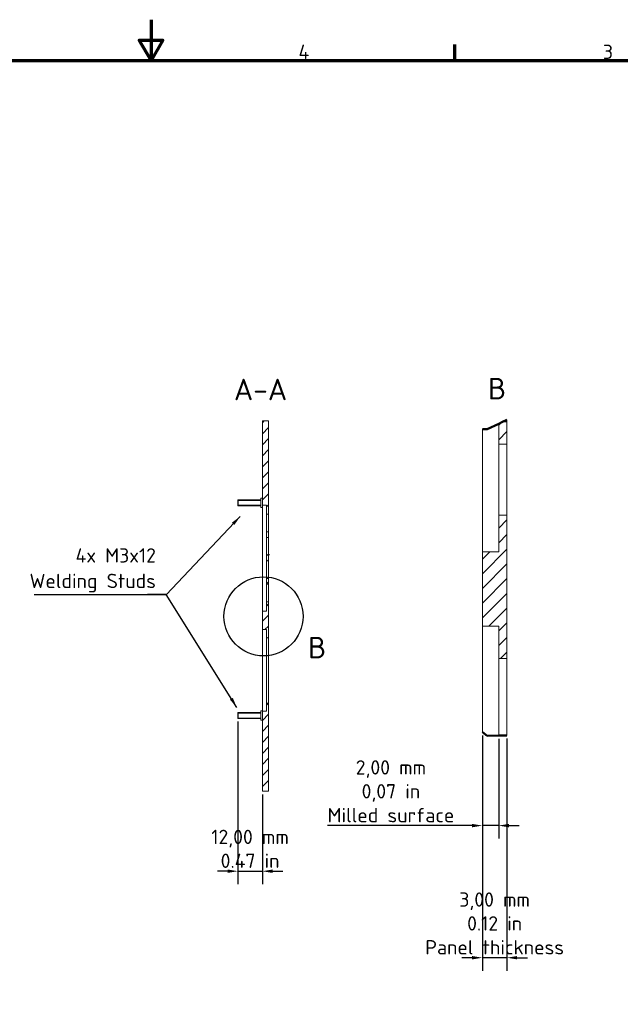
# Model space of a CAD drawing. Header units: millimetres. Extents: x 0 to 1188, y 0 to 840.
# Tile 18 of 19: x 530 to 823, y 359 to 840. Entities that reach past the tile are written whole.
import ezdxf

# ---------------------------------------------------------------- set-up
doc = ezdxf.new("R2010")
doc.units = ezdxf.units.MM
doc.header["$LTSCALE"] = 2
for name, color, linetype, lineweight in [('Bemaßung (ISO)', 7, 'Continuous', 25), ('Bruchlinie (ISO)', 7, 'Continuous', 50), ('Detailumgrenzung (ISO)', 7, 'Continuous', 25), ('Rahmen (ISO)', 7, 'Continuous', 70), ('Schraffur (ISO)', 7, 'Continuous', 18), ('Sichtbar (ISO)', 7, 'Continuous', 50), ('Sichtbar schmal (ISO)', 7, 'Continuous', 35), ('Symbol (ISO)', 7, 'Continuous', 25)]:
    doc.layers.add(name, color=color, linetype=linetype, lineweight=lineweight)
doc.styles.add('Bezeichnungstext (DIN)', font='isocpeur.ttf')
doc.styles.add('Notiztext (DIN)', font='isocpeur.ttf')
doc.dimstyles.new('Standard (DIN)', dxfattribs={"dimscale": 2, "dimtxt": 3.5, "dimasz": 2.5, "dimexe": 3.175, "dimexo": 0.8, "dimgap": 0.8, "dimtad": 1, "dimrnd": 1e-08, "dimzin": 0, "dimtxsty": 'Notiztext (DIN)', "dimcen": 0.09, "dimdle": 10, "dimclrd": 256, "dimclre": 256, "dimclrt": 256, "dimadec": 0, "dimazin": 0, "dimtfac": 1, "dimtmove": 0, "dimatfit": 3, "dimfxl": 1, "dimtolj": 1, "dimtzin": 0, "dimlwd": -1, "dimlwe": -1, "dimarcsym": 0})
doc.dimstyles.new('Standard - Methode 2a (DIN)$7', dxfattribs={"dimscale": 2, "dimtxt": 3.5, "dimasz": 2.5, "dimexe": 3.175, "dimexo": 0.8, "dimgap": 0.8, "dimtad": 1, "dimtih": 1, "dimtoh": 1, "dimrnd": 1e-08, "dimtxsty": 'Notiztext (DIN)', "dimcen": 0.09, "dimdle": 10, "dimclrd": 256, "dimclre": 256, "dimclrt": 256, "dimazin": 2, "dimtfac": 1, "dimtmove": 0, "dimatfit": 3, "dimfxl": 1, "dimtolj": 1, "dimlwd": -1, "dimlwe": -1, "dimarcsym": 0})
pattern_1 = [(45, (0, 0), (-2.694077, 2.694077), [])]
pattern_2 = [(45, (0, 0), (-3.592102, 3.592102), [])]

# ---------------------------------------------------------------- blocks, each defined once
blk = doc.blocks.new('Ränder Vorgaberahmen')
at = {"layer": 'Rahmen (ISO)'}
blk.add_line((371.25, 410), (371.25, 413.9), dxfattribs=at)
at = {"layer": 'Rahmen (ISO)', "flags": 128}
for points in [[(297, 420), (297, 410), (294.11, 415), (299.89, 415), (297, 410)], [(10, 10), (10, 410), (584, 410), (584, 10), (10, 10)]]:
    blk.add_lwpolyline(points, dxfattribs=at)
at = {"layer": 'Rahmen (ISO)', "char_height": 3.5, "attachment_point": 7, "style": 'Notiztext (DIN)'}
for s, insert in [('4', (333.03, 410.4)), ('3', (407.45, 410.4))]:
    blk.add_mtext(s, dxfattribs=dict(at, insert=insert))
blk = doc.blocks.new('2DDetail0')
at = {"layer": 'Detailumgrenzung (ISO)'}
blk.add_circle((324.49, 274.19), 9.66, dxfattribs=at)
at = {"layer": 'Detailumgrenzung (ISO)', "insert": (335.36, 263.93), "char_height": 5.25, "attachment_point": 7, "style": 'Bezeichnungstext (DIN)'}
blk.add_mtext('B', dxfattribs=at)
blk = doc.blocks.new('*D8')
at = {"layer": 'Bemaßung (ISO)', "transparency": 16777216}
for p, q in [((755.96, 490.18), (755.96, 439.76)), ((763.96, 488.51), (763.96, 439.76)), ((750.96, 446.11), (680.25, 446.11)), ((763.96, 446.11), (755.96, 446.11)), ((768.96, 446.11), (773.96, 446.11))]:
    blk.add_line(p, q, dxfattribs=at)
for points in [[(750.96, 446.94), (750.96, 445.27), (755.96, 446.11)], [(768.96, 446.94), (768.96, 445.27), (763.96, 446.11)]]:
    blk.add_solid(points, dxfattribs=at)
at = {"layer": 'Defpoints', "color": 0, "transparency": 16777216}
for p in [(755.96, 491.78), (763.96, 490.11), (755.96, 446.11)]:
    blk.add_point(p, dxfattribs=at)
at = {"layer": 'Bemaßung (ISO)', "transparency": 16777216, "insert": (711.25, 478.05), "char_height": 7, "attachment_point": 2, "style": 'Notiztext (DIN)'}
blk.add_mtext('\\A1;\\fISOCPEUR|b0|i0;{\\H7.0000;2,00 mm\\P}\\fISOCPEUR|b0|i0;{\\H7.0000;0,07 in\\P}\\fISOCPEUR|b0|i0;{\\H7.0000;Milled surface}', dxfattribs=at)
blk = doc.blocks.new('*D9')
at = {"layer": 'Bemaßung (ISO)', "transparency": 16777216}
for p, q in [((755.96, 490.18), (755.96, 375.18)), ((767.96, 488.61), (767.96, 375.18)), ((750.96, 381.53), (745.96, 381.53)), ((767.96, 381.53), (755.96, 381.53)), ((772.96, 381.53), (777.96, 381.53))]:
    blk.add_line(p, q, dxfattribs=at)
for points in [[(750.96, 382.37), (750.96, 380.7), (755.96, 381.53)], [(772.96, 382.37), (772.96, 380.7), (767.96, 381.53)]]:
    blk.add_solid(points, dxfattribs=at)
at = {"layer": 'Defpoints', "color": 0, "transparency": 16777216}
for p in [(755.96, 491.78), (767.96, 490.21), (755.96, 381.53)]:
    blk.add_point(p, dxfattribs=at)
at = {"layer": 'Bemaßung (ISO)', "transparency": 16777216, "insert": (761.96, 413.47), "char_height": 7, "attachment_point": 2, "style": 'Notiztext (DIN)'}
blk.add_mtext('\\A1;\\fISOCPEUR|b0|i0;{\\H7.0000;3,00 mm \\P}\\fISOCPEUR|b0|i0;{\\H7.0000;0.12 in\\P}\\fISOCPEUR|b0|i0;{\\H7.0000;Panel thickness}', dxfattribs=at)
blk = doc.blocks.new('*D10')
at = {"layer": 'Bemaßung (ISO)', "transparency": 16777216}
for p, q in [((636.41, 496.97), (636.41, 417.47)), ((648.41, 461.32), (648.41, 417.47)), ((631.41, 423.82), (626.41, 423.82)), ((636.41, 423.82), (648.41, 423.82)), ((653.41, 423.82), (658.41, 423.82))]:
    blk.add_line(p, q, dxfattribs=at)
for points in [[(631.41, 424.66), (631.41, 422.99), (636.41, 423.82)], [(653.41, 424.66), (653.41, 422.99), (648.41, 423.82)]]:
    blk.add_solid(points, dxfattribs=at)
at = {"layer": 'Defpoints', "color": 0, "transparency": 16777216}
for p in [(636.41, 498.57), (648.41, 462.92), (648.41, 423.82)]:
    blk.add_point(p, dxfattribs=at)
at = {"layer": 'Bemaßung (ISO)', "transparency": 16777216, "insert": (642.41, 444.09), "char_height": 7, "attachment_point": 2, "style": 'Notiztext (DIN)'}
blk.add_mtext('\\A1;\\fISOCPEUR|b0|i0;{\\H7.0000;12,00 mm\\P}\\fISOCPEUR|b0|i0;{\\H7.0000;0.47 in}', dxfattribs=at)

msp = doc.modelspace()

# ---------------------------------------------------------------- hatches: boundary and pattern name
at = {"layer": 'Schraffur (ISO)'}
h = msp.add_hatch(dxfattribs=at)
h.set_pattern_fill('ANSI31', color=256, scale=30.48, style=0)
h.set_pattern_definition(pattern_1)
h.paths.add_polyline_path([(648.4105, 643.9243), (648.4105, 602.7743), (650.4105, 602.7743), (650.4105, 598.3243), (651.4105, 598.3243), (651.4105, 643.9243)])
h = msp.add_hatch(dxfattribs=at)
h.set_pattern_fill('ANSI31', color=256, scale=40.64, style=0)
h.set_pattern_definition(pattern_2)
h.paths.add_polyline_path([(763.9634, 642.5347), (765.8204, 643.3835), (767.9634, 643.3835), (767.9634, 632.5835), (763.9634, 632.5835)])
h = msp.add_hatch(dxfattribs=at)
h.set_pattern_fill('ANSI31', color=256, scale=40.64, style=0)
h.set_pattern_definition(pattern_2)
h.paths.add_polyline_path([(763.9634, 597.7835), (763.9634, 579.9835), (755.9634, 579.9835), (755.9634, 543.5835), (763.9634, 543.5835), (763.9634, 527.7835), (767.9634, 527.7835), (767.9634, 597.7835)])
h = msp.add_hatch(dxfattribs=at)
h.set_pattern_fill('ANSI31', color=256, scale=30.48, style=0)
h.set_pattern_definition(pattern_1)
h.paths.add_polyline_path([(650.4105, 589.6243), (650.4105, 586.9243), (651.4105, 586.9243), (651.4105, 589.6243)])
h = msp.add_hatch(dxfattribs=at)
h.set_pattern_fill('ANSI31', color=256, scale=30.48, style=0)
h.set_pattern_definition(pattern_1)
h.paths.add_polyline_path([(650.4105, 578.2243), (650.4105, 575.5243), (651.4105, 575.5243), (651.4105, 578.2243)])
h = msp.add_hatch(dxfattribs=at)
h.set_pattern_fill('ANSI31', color=256, scale=30.48, style=0)
h.set_pattern_definition(pattern_1)
h.paths.add_polyline_path([(650.4105, 566.8243), (650.4105, 564.1243), (651.4105, 564.1243), (651.4105, 566.8243)])
h = msp.add_hatch(dxfattribs=at)
h.set_pattern_fill('ANSI31', color=256, scale=30.48, style=0)
h.set_pattern_definition(pattern_1)
h.paths.add_polyline_path([(648.4105, 550.9743), (648.4105, 541.8743), (650.4105, 541.8743), (650.4105, 537.9243), (651.4105, 537.9243), (651.4105, 555.4243), (650.4105, 555.4243), (650.4105, 550.9743)])
h = msp.add_hatch(dxfattribs=at)
h.set_pattern_fill('ANSI31', color=256, scale=30.48, style=0)
h.set_pattern_definition(pattern_1)
h.paths.add_polyline_path([(648.4105, 501.9743), (648.4105, 462.9243), (651.4105, 462.9243), (651.4105, 505.9243), (650.4105, 505.9243), (650.4105, 501.9743)])

# ---------------------------------------------------------------- linework, layer by layer
at = {"layer": 'Bruchlinie (ISO)'}
for p, q in [((758.2647, 639.9298), (763.9634, 642.5347)), ((763.9634, 642.5347), (765.8204, 643.3835)), ((765.8204, 643.3835), (767.9634, 644.3631)), ((755.9634, 639.9236), (758.2647, 639.9298)), ((758.2647, 489.9546), (755.9634, 491.7767)), ((763.9634, 490.1076), (758.2647, 489.9546)), ((767.9634, 490.2149), (763.9634, 490.1076))]:
    msp.add_line(p, q, dxfattribs=at)
at = {"layer": 'Sichtbar (ISO)', "lineweight": 5}
for p, q in [((648.4105, 643.9243), (648.4105, 602.7743)), ((651.4105, 643.9243), (648.4105, 643.9243)), ((651.4105, 598.3243), (651.4105, 643.9243)), ((636.4105, 605.1743), (636.6105, 605.3743)), ((636.4105, 602.5743), (636.4105, 605.1743)), ((636.4105, 602.5743), (636.6105, 602.3743)), ((636.6105, 605.3743), (636.6105, 602.3743)), ((647.6605, 605.3743), (636.6105, 605.3743)), ((647.6605, 602.3743), (636.6105, 602.3743)), ((647.6605, 606.1243), (647.6605, 601.6243)), ((648.4105, 606.1243), (647.6605, 606.1243)), ((648.4105, 601.6243), (647.6605, 601.6243)), ((648.4105, 602.7743), (650.4105, 602.7743)), ((648.4105, 602.7743), (648.4105, 601.7743)), ((648.4105, 551.9743), (648.4105, 601.7743)), ((650.4105, 602.7743), (650.4105, 598.3243)), ((650.4105, 598.3243), (651.4105, 598.3243)), ((650.4105, 598.3243), (650.4105, 597.8243)), ((650.4105, 597.8243), (650.4105, 590.1243)), ((651.4105, 598.3243), (651.4105, 597.8243)), ((651.4105, 597.8243), (651.4105, 590.1243)), ((650.4105, 590.1243), (650.4105, 589.6243)), ((650.4105, 589.6243), (650.4105, 586.9243)), ((651.4105, 589.6243), (650.4105, 589.6243)), ((651.4105, 590.1243), (651.4105, 589.6243)), ((651.4105, 586.9243), (651.4105, 589.6243)), ((650.4105, 586.9243), (651.4105, 586.9243)), ((650.4105, 586.9243), (650.4105, 586.4243)), ((650.4105, 586.4243), (650.4105, 578.7243)), ((651.4105, 586.9243), (651.4105, 586.4243)), ((651.4105, 586.4243), (651.4105, 578.7243)), ((650.4105, 578.7243), (650.4105, 578.2243)), ((650.4105, 578.2243), (650.4105, 575.5243)), ((651.4105, 578.2243), (650.4105, 578.2243)), ((651.4105, 575.5243), (651.4105, 578.2243)), ((650.4105, 575.5243), (651.4105, 575.5243)), ((650.4105, 575.5243), (650.4105, 575.0243)), ((650.4105, 575.0243), (650.4105, 567.3243)), ((651.4105, 575.5243), (651.4105, 575.0243)), ((651.4105, 575.0243), (651.4105, 567.3243)), ((650.4105, 567.3243), (650.4105, 566.8243)), ((650.4105, 566.8243), (650.4105, 564.1243)), ((651.4105, 566.8243), (650.4105, 566.8243)), ((650.4105, 564.1243), (651.4105, 564.1243)), ((650.4105, 564.1243), (650.4105, 563.6243)), ((650.4105, 563.6243), (650.4105, 555.9243)), ((651.4105, 567.3243), (651.4105, 566.8243)), ((651.4105, 564.1243), (651.4105, 566.8243)), ((651.4105, 564.1243), (651.4105, 563.6243)), ((651.4105, 563.6243), (651.4105, 555.9243)), ((650.4105, 555.9243), (650.4105, 555.4243)), ((651.4105, 555.4243), (650.4105, 555.4243)), ((650.4105, 555.4243), (650.4105, 550.9743)), ((651.4105, 555.9243), (651.4105, 555.4243)), ((651.4105, 537.9243), (651.4105, 555.4243)), ((648.4105, 551.9743), (648.4105, 550.9743)), ((648.4105, 550.9743), (648.4105, 541.8743)), ((650.4105, 550.9743), (648.4105, 550.9743)), ((648.4105, 541.8743), (650.4105, 541.8743)), ((648.4105, 541.8743), (648.4105, 540.8743)), ((648.4105, 502.9743), (648.4105, 540.8743)), ((650.4105, 541.8743), (650.4105, 537.9243)), ((650.4105, 537.9243), (651.4105, 537.9243)), ((650.4105, 537.9243), (650.4105, 537.4243)), ((650.4105, 537.4243), (650.4105, 506.4243)), ((651.4105, 537.9243), (651.4105, 537.4243)), ((651.4105, 537.4243), (651.4105, 506.4243)), ((650.4105, 506.4243), (650.4105, 505.9243)), ((651.4105, 505.9243), (650.4105, 505.9243)), ((650.4105, 505.9243), (650.4105, 501.9743)), ((651.4105, 506.4243), (651.4105, 505.9243)), ((651.4105, 462.9243), (651.4105, 505.9243)), ((636.4105, 501.1743), (636.6105, 501.3743)), ((636.4105, 498.5743), (636.4105, 501.1743)), ((636.6105, 501.3743), (636.6105, 498.3743)), ((647.6605, 501.3743), (636.6105, 501.3743)), ((647.6605, 502.1243), (647.6605, 497.6243)), ((648.4105, 502.1243), (647.6605, 502.1243)), ((648.4105, 502.9743), (648.4105, 501.9743)), ((648.4105, 501.9743), (648.4105, 462.9243)), ((650.4105, 501.9743), (648.4105, 501.9743)), ((636.4105, 498.5743), (636.6105, 498.3743)), ((647.6605, 498.3743), (636.6105, 498.3743)), ((648.4105, 497.6243), (647.6605, 497.6243)), ((648.4105, 462.9243), (651.4105, 462.9243))]:
    msp.add_line(p, q, dxfattribs=at)
at = {"layer": 'Sichtbar (ISO)', "lineweight": 18}
for p, q in [((763.9634, 642.5347), (763.9634, 632.5835)), ((767.9634, 643.3835), (765.8204, 643.3835)), ((767.9634, 644.3631), (767.9634, 643.3835)), ((767.9634, 632.5835), (767.9634, 643.3835)), ((755.9634, 583.9835), (755.9634, 639.9236)), ((763.9634, 632.5835), (767.9634, 632.5835)), ((763.9634, 632.5835), (763.9634, 630.5835)), ((763.9634, 630.5835), (763.9634, 599.7835)), ((767.9634, 632.5835), (767.9634, 630.5835)), ((767.9634, 630.5835), (767.9634, 599.7835)), ((763.9634, 599.7835), (763.9634, 597.7835)), ((763.9634, 597.7835), (763.9634, 579.9835)), ((767.9634, 597.7835), (763.9634, 597.7835)), ((767.9634, 599.7835), (767.9634, 597.7835)), ((767.9634, 527.7835), (767.9634, 597.7835)), ((755.9634, 583.9835), (755.9634, 579.9835)), ((755.9634, 579.9835), (755.9634, 543.5835)), ((763.9634, 579.9835), (755.9634, 579.9835)), ((755.9634, 543.5835), (763.9634, 543.5835)), ((755.9634, 543.5835), (755.9634, 539.5835)), ((755.9634, 491.7767), (755.9634, 539.5835)), ((763.9634, 543.5835), (763.9634, 527.7835)), ((763.9634, 527.7835), (767.9634, 527.7835)), ((763.9634, 527.7835), (763.9634, 525.7835)), ((763.9634, 525.7835), (763.9634, 490.1076)), ((767.9634, 527.7835), (767.9634, 525.7835)), ((767.9634, 525.7835), (767.9634, 490.2149))]:
    msp.add_line(p, q, dxfattribs=at)
at = {"layer": 'Sichtbar (ISO)'}
msp.add_line((651.4105, 578.7243), (651.4105, 578.2243), dxfattribs=at)
at = {"layer": 'Sichtbar schmal (ISO)', "lineweight": 5}
for p, q in [((647.6605, 605.0733), (636.4105, 605.0733)), ((636.4105, 602.6753), (647.6605, 602.6753)), ((647.6605, 501.0733), (636.4105, 501.0733)), ((636.4105, 498.6753), (647.6605, 498.6753))]:
    msp.add_line(p, q, dxfattribs=at)

# ---------------------------------------------------------------- block references
at = {"xscale": 2, "yscale": 2, "zscale": 2}
msp.add_blockref('Ränder Vorgaberahmen', (0, 0), dxfattribs=at)
at = {"layer": 'Detailumgrenzung (ISO)', "xscale": 2, "yscale": 2, "zscale": 2}
msp.add_blockref('2DDetail0', (0, 0), dxfattribs=at)

# ---------------------------------------------------------------- texts
at = {"layer": 'Symbol (ISO)', "char_height": 10.5, "attachment_point": 7, "style": 'Bezeichnungstext (DIN)'}
for s, insert in [('A-A', (634.5037, 653.997)), ('B', (758.6725, 654.4259))]:
    msp.add_mtext(s, dxfattribs=dict(at, insert=insert))
at = {"layer": 'Symbol (ISO)', "insert": (596.3837, 560.082), "char_height": 7, "width": 60.863633, "attachment_point": 9, "line_spacing_factor": 1.068348, "style": 'Notiztext (DIN)'}
msp.add_mtext('\\fISOCPEUR|b0|i0;4x M3x12\\P\\fISOCPEUR|b0|i0;Welding Studs', dxfattribs=at)

# ---------------------------------------------------------------- dimensions: what is measured, and where the dimension line sits
at = {"layer": 'Bemaßung (ISO)'}
for base, p1, p2, text, override, picture, middle in [((648.4105, 423.8219), (636.4105, 498.5743), (648.4105, 462.9243), '\\fISOCPEUR|b0|i0;{\\H7.0000;<> mm\\P}\\fISOCPEUR|b0|i0;{\\H7.0000;0.47 in}', {"dimgap": 0.8, "dimdec": 2, "dimtol": 0, "dimlim": 0, "dimtp": 0, "dimtm": 0, "dimtdec": 2, "dimtofl": 1, "dimatfit": 1, "dimtvp": -0.25}, '*D10', (642.4105, 423.8219)), ((755.9634, 446.1076), (763.9634, 490.1076), (755.9634, 491.7767), '\\fISOCPEUR|b0|i0;{\\H7.0000;<> mm\\P}\\fISOCPEUR|b0|i0;{\\H7.0000;0,07 in\\P}\\fISOCPEUR|b0|i0;{\\H7.0000;Milled surface}', {"dimgap": 0.8, "dimdec": 2, "dimlfac": 0.25, "dimtol": 0, "dimlim": 0, "dimtp": 0, "dimtm": 0, "dimtdec": 2, "dimtofl": 1, "dimatfit": 1, "dimtvp": -0.333333}, '*D8', (711.2514, 446.1076)), ((755.9634, 381.5323), (767.9634, 490.2149), (755.9634, 491.7767), '\\fISOCPEUR|b0|i0;{\\H7.0000;<> mm \\P}\\fISOCPEUR|b0|i0;{\\H7.0000;0.12 in\\P}\\fISOCPEUR|b0|i0;{\\H7.0000;Panel thickness}', {"dimgap": 0.8, "dimdec": 2, "dimlfac": 0.25, "dimtol": 0, "dimlim": 0, "dimtp": 0, "dimtm": 0, "dimtdec": 2, "dimtofl": 1, "dimatfit": 1, "dimtvp": -0.333333}, '*D9', (761.9634, 381.5323))]:
    dim = msp.add_linear_dim(base=base, p1=p1, p2=p2, angle=180, text=text, dimstyle='Standard (DIN)', override=override, dxfattribs=at)
    dim.commit()
    dim.dimension.update_dxf_attribs({"geometry": picture, "text_midpoint": middle, "dimtype": 160})

# ---------------------------------------------------------------- leaders
at = {"layer": 'Symbol (ISO)', "annotation_type": 0, "has_hookline": 1, "hookline_direction": 1}
for points, text_width in [([(637.5699, 597.2337), (601.3837, 558.9153), (596.3837, 558.9153)], 59.5), ([(635.9158, 503.8796), (601.3915, 559.0455), (596.3915, 559.0455)], 4.2)]:
    msp.add_leader(points, dimstyle='Standard - Methode 2a (DIN)$7', override={"dimgap": 0, "dimtad": 1}, dxfattribs=dict(at, text_width=text_width))

doc.saveas('drawing.dxf')
